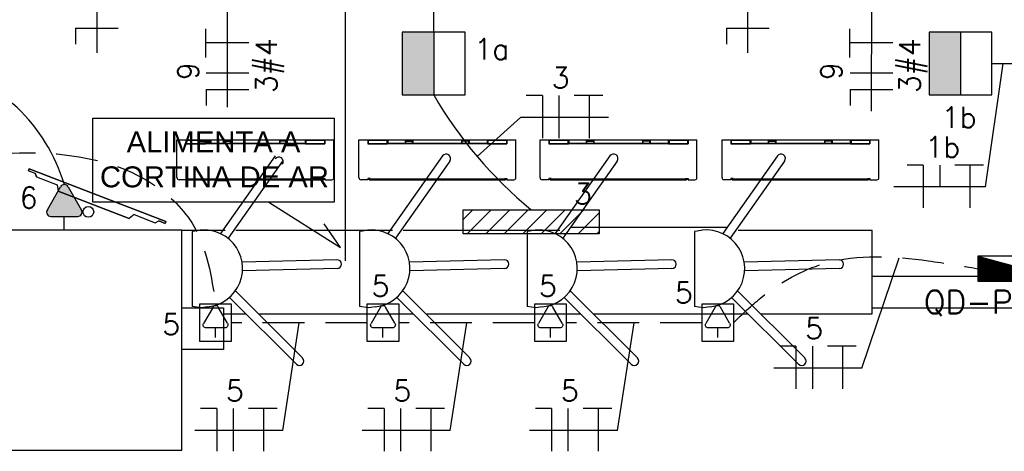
# Model space of a CAD drawing. Extents: x 86 to 137, y -215 to -185.6.
# Tile 10 of 20: x 114.2 to 118.9, y -207.2 to -205.2. Entities that reach past the tile are written whole.
import ezdxf
from ezdxf.enums import TextEntityAlignment as Align

# ---------------------------------------------------------------- set-up
doc = ezdxf.new("R2010")
doc.units = 0
doc.header["$MEASUREMENT"] = 0
doc.linetypes.add('HIDDEN', pattern=[0.375, 0.25, -0.125])
doc.layers.get('0').update_dxf_attribs({"linetype": 'CONTINUOUS'})
for name, color, linetype in [('CIRCUITOS', 2, 'CONTINUOUS'), ('ILUMINACAO', 1, 'CONTINUOUS'), ('ILUMINAÇÃO TETO', 12, 'CONTINUOUS'), ('LINHA', 40, 'CONTINUOUS'), ('paredes1', 8, 'CONTINUOUS'), ('QUADRO_DE_CIRCUITOS', 1, 'CONTINUOUS'), ('TOMADAS_ENERGIA', 1, 'CONTINUOUS'), ('TOMADAS_GERAIS', 1, 'CONTINUOUS'), ('TUB_ELETRICA', 5, 'CONTINUOUS')]:
    doc.layers.add(name, color=color, linetype=linetype)
doc.styles.add('ARIAL', font='arial.ttf')
doc.styles.add('ROMANS', font='romans')

# ---------------------------------------------------------------- blocks, each defined once
blk = doc.blocks.new('tv lcd')
at = {"layer": 'paredes1'}
for p, q in [((-0.197, -0.0259), (-0.1815, 0)), ((-0.197, -0.0259), (-0.1815, 0)), ((-0.1815, 0), (0.1815, 0)), ((0.1815, 0), (-0.1815, 0)), ((0.197, -0.0259), (0.1815, 0)), ((0.197, -0.0259), (0.1815, 0)), ((-0.349, -0.0494), (-0.349, -0.04)), ((-0.349, -0.04), (-0.3161, -0.04)), ((-0.349, -0.04), (-0.349, -0.0494)), ((-0.3161, -0.04), (-0.3025, -0.0259)), ((-0.3025, -0.0259), (-0.3161, -0.04)), ((-0.3025, -0.0259), (-0.197, -0.0259)), ((0.197, -0.0259), (0.3041, -0.0259)), ((0.3041, -0.0259), (0.3177, -0.04)), ((0.3507, -0.04), (0.3177, -0.04)), ((0.3177, -0.04), (0.3507, -0.04)), ((0.3507, -0.0494), (0.3507, -0.04)), ((0.3507, -0.0494), (-0.349, -0.0494)), ((-0.349, -0.0494), (0.3507, -0.0494))]:
    blk.add_line(p, q, dxfattribs=at)
blk = doc.blocks.new('cortina de ar')
at = {"layer": 'paredes1'}
for p, q in [((-0.375, -0.1839), (-0.375, -0.0035)), ((-0.375, -0.0035), (0.375, -0.0035)), ((-0.3332, -0.0035), (-0.3332, -0.0225)), ((-0.3312, -0.0135), (-0.3332, -0.0135)), ((-0.3332, -0.0225), (-0.2395, -0.0225)), ((-0.3312, -0.0055), (-0.3312, -0.0205)), ((-0.3312, -0.0055), (-0.2415, -0.0055)), ((-0.3312, -0.0205), (-0.2415, -0.0205)), ((-0.3212, -0.0055), (-0.3212, -0.0035)), ((-0.2415, -0.0055), (-0.2415, -0.0205)), ((0.2395, -0.0225), (-0.2395, -0.0225)), ((-0.2375, -0.0055), (-0.2375, -0.0205)), ((-0.1525, -0.0055), (-0.2375, -0.0055)), ((0.1165, -0.0205), (-0.2375, -0.0205)), ((-0.1525, -0.0205), (-0.1525, -0.0055)), ((-0.1505, -0.0205), (-0.1505, -0.0035)), ((-0.1505, -0.0049), (-0.1185, -0.0049)), ((-0.1505, -0.0101), (-0.1185, -0.0101)), ((-0.1185, -0.0205), (-0.1185, -0.0035)), ((-0.1165, -0.0205), (-0.1165, -0.0055)), ((0.1165, -0.0055), (-0.1165, -0.0055)), ((0.1165, -0.0205), (0.1165, -0.0055)), ((0.1185, -0.0205), (0.1185, -0.0035)), ((0.1505, -0.0049), (0.1185, -0.0049)), ((0.1505, -0.0101), (0.1185, -0.0101)), ((0.1505, -0.0205), (0.1185, -0.0205)), ((0.1505, -0.0205), (0.1505, -0.0035)), ((0.1525, -0.0205), (0.1525, -0.0055)), ((0.2375, -0.0055), (0.1525, -0.0055)), ((0.2375, -0.0205), (0.1525, -0.0205)), ((0.2275, -0.0055), (0.2275, -0.0035)), ((0.2375, -0.0055), (0.2375, -0.0205)), ((0.2375, -0.0135), (0.2395, -0.0135)), ((0.2415, -0.0135), (0.2395, -0.0135)), ((0.2395, -0.0225), (0.3322, -0.0225)), ((0.2415, -0.0055), (0.2415, -0.0205)), ((0.2415, -0.0055), (0.3302, -0.0055)), ((0.2415, -0.0205), (0.3302, -0.0205)), ((0.2515, -0.0055), (0.2515, -0.0035)), ((0.3302, -0.0055), (0.3302, -0.0205)), ((0.3322, -0.0035), (0.3322, -0.0225)), ((0.375, -0.1839), (0.375, -0.0035)), ((-0.3332, -0.1935), (-0.3653, -0.1935)), ((-0.322, -0.1883), (-0.3332, -0.1883)), ((-0.3332, -0.1883), (-0.3332, -0.1935)), ((-0.333, -0.1911), (-0.3332, -0.1911)), ((-0.3268, -0.1911), (-0.3332, -0.1911)), ((-0.333, -0.1914), (-0.3332, -0.1914)), ((-0.3268, -0.1914), (-0.3332, -0.1914)), ((-0.333, -0.1883), (-0.3331, -0.1883)), ((-0.3268, -0.1883), (-0.3268, -0.1935)), ((-0.3268, -0.1935), (0.3258, -0.1935)), ((-0.322, -0.19), (-0.322, -0.1883)), ((-0.322, -0.19), (0.321, -0.19)), ((0.321, -0.1883), (0.3322, -0.1883)), ((0.321, -0.19), (0.321, -0.1883)), ((0.3258, -0.1883), (0.3258, -0.1935)), ((0.3258, -0.1911), (0.3322, -0.1911)), ((0.3258, -0.1914), (0.3322, -0.1914)), ((0.332, -0.1911), (0.3322, -0.1911)), ((0.332, -0.1914), (0.3322, -0.1914)), ((0.3322, -0.1883), (0.3322, -0.1935)), ((0.3322, -0.1935), (0.3653, -0.1935))]:
    blk.add_line(p, q, dxfattribs=at)
for centre, start, end in [((-0.3653, -0.1839), 180, 270), ((0.3653, -0.1839), 270, 0)]:
    blk.add_arc(centre, 0.00967, start, end, dxfattribs=at)
blk = doc.blocks.new('GHJGHJHGJGH')
h = blk.add_hatch(color=256)
h.dxf.hatch_style = 1
h.paths.add_polyline_path([(0.15, 0.3), (0, 0.3), (0, 0), (0.15, 0)])
blk.add_line((0.15, 0.3), (0.15, 0))
blk.add_lwpolyline([(0, 0), (0.3, 0), (0.3, 0.3), (0, 0.3)], close=True)
blk = doc.blocks.new('L_EMERG')
h = blk.add_hatch()
h.set_pattern_fill('ANSI31', color=256, scale=0.5, style=0)
h.set_pattern_definition([(45, (0, 0.0575), (-0.044194, 0.044194), [])])
h.paths.add_polyline_path([(-0.325, 0.0575), (-0.325, -0.0575), (0.325, -0.0575), (0.325, 0.0575)])
for p, q in [((-0.325, 0.0575), (0.325, 0.0575)), ((-0.325, -0.0575), (-0.325, 0.0575)), ((0.325, 0.0575), (0.325, -0.0575)), ((0.325, -0.0575), (-0.325, -0.0575))]:
    blk.add_line(p, q)
at = {"style": 'ROMANS', "flags": 8}
for tag, p in [('009', (0.3592, 0.1241)), ('001', (-0.3165, -0.1405))]:
    blk.add_attdef(tag, text='', height=0.08, dxfattribs=at).set_placement(p, align=Align.MIDDLE_CENTER)
blk.add_attdef('020', text='', height=0.08, dxfattribs=at).set_placement((0.2612, -0.0972), align=Align.TOP_LEFT)
blk = doc.blocks.new('*X0')
at = {"color": 0, "linetype": 'Continuous'}
for p, q in [((0.12, 0), (0.12, 2.97)), ((0.25, 0), (0.25, 2.93)), ((0.37, 0), (0.37, 2.9)), ((0.5, 0), (0.5, 2.86)), ((0.62, 0), (0.62, 2.83)), ((0.75, 0), (0.75, 2.8)), ((0.87, 0), (0.87, 2.76)), ((1, 0), (1, 2.73)), ((1.12, 0), (1.12, 2.69)), ((1.25, 0), (1.25, 2.66)), ((1.37, 0), (1.37, 2.62)), ((1.5, 0), (1.5, 2.59)), ((1.62, 0), (1.62, 2.56)), ((1.75, 0), (1.75, 2.52)), ((1.87, 0), (1.87, 2.49)), ((2, 0), (2, 2.45)), ((2.12, 0), (2.12, 2.42)), ((2.25, 0), (2.25, 2.39)), ((2.37, 0), (2.37, 2.35)), ((2.5, 0), (2.5, 2.32)), ((2.62, 0), (2.62, 2.28)), ((2.75, 0), (2.75, 2.25)), ((2.87, 0), (2.87, 2.22)), ((3, 0), (3, 2.18)), ((3.12, 0), (3.12, 2.15)), ((3.25, 0), (3.25, 2.11)), ((3.37, 0), (3.37, 2.08)), ((3.5, 0), (3.5, 2.05)), ((3.62, 0), (3.62, 2.01)), ((3.75, 0), (3.75, 1.98)), ((3.87, 0), (3.87, 1.94)), ((4, 0), (4, 1.91)), ((4.12, 0), (4.12, 1.87)), ((4.25, 0), (4.25, 1.84)), ((4.37, 0), (4.37, 1.81)), ((4.5, 0), (4.5, 1.77)), ((4.62, 0), (4.62, 1.74)), ((4.75, 0), (4.75, 1.7)), ((4.87, 0), (4.87, 1.67)), ((5, 0), (5, 1.64)), ((5.12, 0), (5.12, 1.6)), ((5.25, 0), (5.25, 1.57)), ((5.37, 0), (5.37, 1.53)), ((5.5, 0), (5.5, 1.5)), ((5.62, 0), (5.62, 1.47)), ((5.75, 0), (5.75, 1.43)), ((5.87, 0), (5.87, 1.4)), ((6, 0), (6, 1.36)), ((6.12, 0), (6.12, 1.33)), ((6.25, 0), (6.25, 1.3)), ((6.37, 0), (6.37, 1.26)), ((6.5, 0), (6.5, 1.23)), ((6.62, 0), (6.62, 1.19)), ((6.75, 0), (6.75, 1.16)), ((6.87, 0), (6.87, 1.12)), ((7, 0), (7, 1.09)), ((7.12, 0), (7.12, 1.06)), ((7.25, 0), (7.25, 1.02)), ((7.37, 0), (7.37, 0.99)), ((7.5, 0), (7.5, 0.95)), ((7.62, 0), (7.62, 0.92)), ((7.75, 0), (7.75, 0.89)), ((7.87, 0), (7.87, 0.85)), ((8, 0), (8, 0.82)), ((8.12, 0), (8.12, 0.78)), ((8.25, 0), (8.25, 0.75)), ((8.37, 0), (8.37, 0.72)), ((8.5, 0), (8.5, 0.68)), ((8.62, 0), (8.62, 0.65)), ((8.75, 0), (8.75, 0.61)), ((8.87, 0), (8.87, 0.58)), ((9, 0), (9, 0.55)), ((9.12, 0), (9.12, 0.51)), ((9.25, 0), (9.25, 0.48)), ((9.37, 0), (9.37, 0.44)), ((9.5, 0), (9.5, 0.41)), ((9.62, 0), (9.62, 0.37)), ((9.75, 0), (9.75, 0.34)), ((9.87, 0), (9.87, 0.31)), ((10, 0), (10, 0.27)), ((10.12, 0), (10.12, 0.24)), ((10.25, 0), (10.25, 0.2)), ((10.38, 0), (10.38, 0.17)), ((10.5, 0), (10.5, 0.14)), ((10.62, 0), (10.62, 0.1)), ((10.75, 0), (10.75, 0.07)), ((10.88, 0), (10.88, 0.03))]:
    blk.add_line(p, q, dxfattribs=at)
blk = doc.blocks.new('QDC01')
at = {"linetype": 'Continuous'}
for p, q in [((5.47, 1.53), (-5.53, 1.53)), ((-5.53, 1.53), (-5.53, -1.47)), ((-5.53, 1.53), (5.47, -1.47)), ((5.47, -1.47), (5.47, 1.53)), ((-5.53, -1.47), (5.47, -1.47))]:
    blk.add_line(p, q, dxfattribs=at)
blk.add_blockref('*X0', (-5.53, -1.47), dxfattribs=at)
at = {"linetype": 'Continuous', "style": 'ROMANS', "flags": 8}
blk.add_attdef('002', text='', height=1.6, dxfattribs=at).set_placement((-0.27, 3.23), align=Align.MIDDLE_CENTER)
blk.add_attdef('020', text='', height=1.6, dxfattribs=at).set_placement((-0.03, -2.9), align=Align.MIDDLE_RIGHT)
blk = doc.blocks.new('T_E_ALTA_2')
h = blk.add_hatch(color=256)
h.dxf.hatch_style = 1
h.paths.add_polyline_path([(0.353, 4.139, 0.624289), (-0.353, 4.139), (-1.617, 1.949, 0.62271), (-1.297, 1.32), (1.28, 1.32, 0.609132), (1.631, 1.925)])
for p, q in [((-1.617, 1.949), (-0.353, 4.139)), ((0.353, 4.139), (1.631, 1.925)), ((-1.297, 1.32), (1.28, 1.32)), ((0, 0), (0, 1.32))]:
    blk.add_line(p, q)
for centre, start, end in [((0, 3.967), 26.04787, 153.95213), ((-1.302, 1.713), 143.13324, 270.77697), ((1.3, 1.713), 267.18113, 32.56886)]:
    blk.add_arc(centre, 0.393, start, end)
at = {"style": 'ROMANS', "flags": 8}
for tag, p in [('020', (-5.031, 2.198)), ('001', (3.561, 2.226))]:
    blk.add_attdef(tag, text='', height=1.6, dxfattribs=at).set_placement(p, align=Align.MIDDLE_CENTER)
blk = doc.blocks.new('TEBAI01')
for p, q in [((-1.62, 1.95), (-0.35, 4.14)), ((0.35, 4.14), (1.63, 1.92)), ((-1.3, 1.32), (1.28, 1.32)), ((0, 0), (0, 1.32))]:
    blk.add_line(p, q)
for centre, start, end in [((0, 3.97), 26.0479, 153.9521), ((-1.3, 1.71), 143.1332, 270.777), ((1.3, 1.71), 267.1811, 32.5689)]:
    blk.add_arc(centre, 0.393, start, end)
at = {"style": 'ROMANS', "flags": 8}
for tag, p in [('020', (-5.03, 2.2)), ('001', (3.56, 2.23))]:
    blk.add_attdef(tag, text='', height=1.6, dxfattribs=at).set_placement(p, align=Align.MIDDLE_CENTER)

msp = doc.modelspace()

# ---------------------------------------------------------------- linework, layer by layer
at = {"layer": 'CIRCUITOS'}
for p, q in [((114.4452, -205.1985), (114.4452, -205.2754)), ((114.4452, -205.1985), (114.6489, -205.1985)), ((115.0669, -205.3388), (115.0669, -205.2022)), ((117.5552, -205.1985), (117.5552, -205.2754)), ((117.5552, -205.1985), (117.7589, -205.1985)), ((118.1446, -205.3388), (118.1446, -205.2022)), ((115.0669, -205.2676), (115.2725, -205.2676)), ((118.1446, -205.2676), (118.3502, -205.2676)), ((115.0689, -205.4117), (115.2725, -205.4117)), ((118.1465, -205.4117), (118.3502, -205.4117)), ((115.0689, -205.4906), (115.0689, -205.5676)), ((115.0689, -205.4906), (115.2725, -205.4906)), ((116.6758, -205.5204), (116.5989, -205.5204)), ((116.6758, -205.5204), (116.6758, -205.724)), ((116.7547, -205.5204), (116.7547, -205.724)), ((116.8276, -205.5184), (116.9642, -205.5184)), ((116.8988, -205.5184), (116.8988, -205.724)), ((118.1465, -205.4906), (118.1465, -205.5676)), ((118.1465, -205.4906), (118.3502, -205.4906)), ((118.4955, -205.852), (118.4185, -205.852)), ((118.4955, -205.852), (118.4955, -206.0557)), ((118.5744, -205.852), (118.5744, -205.9565)), ((118.6473, -205.8501), (118.7839, -205.8501)), ((118.7185, -205.8501), (118.7185, -206.0557)), ((117.8871, -206.717), (117.8101, -206.717)), ((117.8871, -206.717), (117.8871, -206.9207)), ((117.966, -206.717), (117.966, -206.9207)), ((118.0389, -206.7151), (118.1755, -206.7151)), ((118.1101, -206.7151), (118.1101, -206.9207)), ((115.1193, -207.0145), (115.0423, -207.0145)), ((115.1193, -207.0145), (115.1193, -207.2182)), ((115.1982, -207.0145), (115.1982, -207.2182)), ((115.2711, -207.0126), (115.4077, -207.0126)), ((115.3423, -207.0126), (115.3423, -207.2182)), ((115.9193, -207.0145), (115.8423, -207.0145)), ((115.9193, -207.0145), (115.9193, -207.2182)), ((115.9982, -207.0145), (115.9982, -207.2182)), ((116.0711, -207.0126), (116.2077, -207.0126)), ((116.1423, -207.0126), (116.1423, -207.2182)), ((116.7193, -207.0145), (116.6423, -207.0145)), ((116.7193, -207.0145), (116.7193, -207.2182)), ((116.7982, -207.0145), (116.7982, -207.2182)), ((116.8711, -207.0126), (117.0077, -207.0126)), ((116.9423, -207.0126), (116.9423, -207.2182))]:
    msp.add_line(p, q, dxfattribs=at)
at = {"layer": 'LINHA'}
for p, q in [((114.5461, -201.8496), (114.5461, -205.3156)), ((118.251, -201.8496), (118.2474, -205.5955)), ((115.1697, -201.9388), (115.1697, -205.5753)), ((117.6561, -201.9388), (117.6561, -205.3156)), ((118.793, -205.9565), (118.8786, -205.3674)), ((116.5712, -205.6248), (116.3649, -205.8119)), ((116.9913, -205.6248), (116.5712, -205.6248)), ((118.793, -205.9565), (118.3557, -205.9565)), ((115.3681, -206.0287), (115.7112, -206.2447)), ((115.7112, -206.2447), (115.6333, -206.1319)), ((118.2026, -206.8215), (118.3816, -206.2941)), ((115.4348, -207.119), (115.514, -206.6043)), ((116.2348, -207.119), (116.314, -206.6043)), ((117.0348, -207.119), (117.114, -206.6043)), ((118.2026, -206.8215), (117.7824, -206.8215)), ((115.4348, -207.119), (115.0146, -207.119)), ((116.2348, -207.119), (115.8146, -207.119)), ((117.0348, -207.119), (116.6146, -207.119))]:
    msp.add_line(p, q, dxfattribs=at)
msp.add_lwpolyline([(114.5271, -205.6289), (115.6812, -205.6289), (115.6812, -206.0287), (114.5271, -206.0287)], close=True, dxfattribs=at)
at = {"layer": 'paredes1'}
for p, q in [((115.3989, -205.8086), (115.1374, -206.1792)), ((116.1989, -205.8086), (115.9374, -206.1792)), ((116.9989, -205.8086), (116.7374, -206.1792)), ((117.7989, -205.8086), (117.5374, -206.1792)), ((115.4334, -205.8329), (115.1734, -206.2016)), ((116.2334, -205.8329), (115.9734, -206.2016)), ((117.0334, -205.8329), (116.7734, -206.2016)), ((117.8334, -205.8329), (117.5734, -206.2016)), ((114.9525, -206.1629), (115.1592, -206.1628)), ((114.9525, -206.1629), (115.1591, -206.1629)), ((115.0155, -206.1668), (115.0025, -206.1688)), ((115.0025, -206.1688), (115.0025, -206.5267)), ((115.2108, -206.1629), (115.9591, -206.1629)), ((115.8155, -206.1668), (115.8025, -206.1688)), ((115.8025, -206.1688), (115.8025, -206.5267)), ((116.0108, -206.1629), (116.7591, -206.1629)), ((116.6155, -206.1668), (116.6025, -206.1688)), ((116.6025, -206.1688), (116.6025, -206.5267)), ((116.8108, -206.1485), (117.5591, -206.1485)), ((117.4155, -206.1668), (117.4025, -206.1688)), ((117.4025, -206.1688), (117.4025, -206.5267)), ((117.6108, -206.1629), (118.2525, -206.1629)), ((118.2525, -206.5617), (118.2525, -206.1629)), ((115.6938, -206.3037), (115.2403, -206.3148)), ((116.4938, -206.3037), (116.0403, -206.3148)), ((117.2938, -206.3037), (116.8403, -206.3148)), ((118.0938, -206.3037), (117.6403, -206.3148)), ((115.6948, -206.346), (115.2426, -206.357)), ((116.4948, -206.346), (116.0426, -206.357)), ((117.2948, -206.346), (116.8426, -206.357)), ((118.0948, -206.346), (117.6426, -206.357)), ((118.2525, -206.3829), (120.2825, -206.3829)), ((118.2525, -206.5329), (118.2525, -206.3829)), ((115.5298, -206.7729), (115.2086, -206.4527)), ((116.3298, -206.7729), (116.0086, -206.4527)), ((117.1298, -206.7729), (116.8086, -206.4527)), ((117.9298, -206.7729), (117.6086, -206.4527)), ((115.5, -206.8029), (115.1802, -206.4841)), ((116.3, -206.8029), (115.9802, -206.4841)), ((117.1, -206.8029), (116.7802, -206.4841)), ((117.9, -206.8029), (117.5802, -206.4841)), ((115.0444, -206.5329), (115.0025, -206.5267)), ((115.077, -206.5288), (115.0444, -206.5329)), ((115.1525, -206.5628), (115.2591, -206.5627)), ((115.3189, -206.5627), (116.0588, -206.5624)), ((115.8444, -206.5329), (115.8025, -206.5267)), ((115.877, -206.5288), (115.8444, -206.5329)), ((116.1186, -206.5624), (116.8586, -206.5622)), ((116.6444, -206.5329), (116.6025, -206.5267)), ((116.677, -206.5288), (116.6444, -206.5329)), ((116.9184, -206.5622), (117.6583, -206.5619)), ((117.4444, -206.5329), (117.4025, -206.5267)), ((117.477, -206.5288), (117.4444, -206.5329)), ((117.7181, -206.5619), (118.2525, -206.5617)), ((118.2525, -206.5329), (120.2825, -206.5329))]:
    msp.add_line(p, q, dxfattribs=at)
for points in [[(114.1025, -207.2129), (114.9525, -207.2129), (114.9525, -206.1629), (114.1025, -206.1629)], [(114.9525, -206.5329), (115.1525, -206.5329), (115.1525, -206.7329), (114.9525, -206.7329)]]:
    msp.add_lwpolyline(points, close=True, dxfattribs=at)
msp.add_circle((114.5059, -206.0755), 0.0257, dxfattribs=at)
for centre, radius, start, end in [((115.4161, -205.8351), 0.0211, 324.8048, 144.8048), ((116.2161, -205.8207), 0.0211, 324.8048, 144.8048), ((117.0161, -205.8207), 0.0211, 324.8048, 144.8048), ((117.8161, -205.8207), 0.0211, 324.8048, 144.8048), ((115.0589, -206.3457), 0.184, 275.6467, 103.6401), ((115.8589, -206.3457), 0.184, 275.6467, 103.6401), ((116.6589, -206.3457), 0.184, 275.6467, 103.6401), ((117.4589, -206.3457), 0.184, 275.6467, 103.6401), ((115.6943, -206.3248), 0.0211, 271.4023, 91.4023), ((116.4943, -206.3248), 0.0211, 271.4023, 91.4023), ((117.2943, -206.3248), 0.0211, 271.4023, 91.4023), ((118.0943, -206.3248), 0.0211, 271.4023, 91.4023), ((115.5149, -206.7879), 0.0211, 225.0927, 45.0927), ((116.3149, -206.7879), 0.0211, 225.0927, 45.0927), ((117.1149, -206.7879), 0.0211, 225.0927, 45.0927), ((117.9149, -206.7879), 0.0211, 225.0927, 45.0927)]:
    msp.add_arc(centre, radius, start, end, dxfattribs=at)
at = {"layer": 'TOMADAS_GERAIS'}
for points in [[(115.039, -206.5143), (115.189, -206.5143), (115.189, -206.6943), (115.039, -206.6943)], [(115.839, -206.5143), (115.989, -206.5143), (115.989, -206.6943), (115.839, -206.6943)], [(116.639, -206.5143), (116.789, -206.5143), (116.789, -206.6943), (116.639, -206.6943)], [(117.439, -206.5143), (117.589, -206.5143), (117.589, -206.6943), (117.439, -206.6943)]]:
    msp.add_lwpolyline(points, close=True, dxfattribs=at)
at = {"layer": 'TUB_ELETRICA'}
for p, q in [((115.7333, -201.8496), (115.7333, -206.3085)), ((116.1563, -205.2174), (116.1563, -203.4974)), ((118.8238, -205.3674), (118.9335, -205.3674))]:
    msp.add_line(p, q, dxfattribs=at)
at = {"layer": 'TUB_ELETRICA', "linetype": 'HIDDEN', "ltscale": 0.8}
for p, q in [((115.839, -206.6043), (115.189, -206.6043)), ((116.639, -206.6043), (115.989, -206.6043)), ((117.439, -206.6043), (116.789, -206.6043))]:
    msp.add_line(p, q, dxfattribs=at)
at = {"layer": 'TUB_ELETRICA'}
for centre, radius, start, end in [((113.5744, -206.194), 0.854, 16.9608, 75.4574), ((117.9261, -204.4847), 2.0491, 210.2639, 230.4747)]:
    msp.add_arc(centre, radius, start, end, dxfattribs=at)
at = {"layer": 'TUB_ELETRICA', "linetype": 'HIDDEN', "ltscale": 0.8}
for points in [[(112.424, -206.5143), (112.7929, -206.278), (113.3748, -205.9642), (113.8911, -205.8219), (114.4628, -205.8127), (114.8195, -205.9462), (115.0104, -206.1442), (115.114, -206.5143)], [(117.589, -206.6043), (117.7204, -206.4854), (118.0272, -206.3207), (118.5193, -206.309), (118.7575, -206.3465)]]:
    msp.add_spline(points, degree=3, dxfattribs=at)

# ---------------------------------------------------------------- block references
at = {"layer": 'ILUMINACAO'}
ref = msp.add_blockref('L_EMERG', (116.622, -206.1227), dxfattribs=dict(at, rotation=180))
ref.add_attrib('001', '3', dxfattribs={"layer": '0', "height": 0.1, "style": 'ROMANS', "flags": 8}).set_placement((116.8697, -205.9879), align=Align.MIDDLE_CENTER)
at = {"layer": 'ILUMINAÇÃO TETO'}
for p in [(116.0063, -205.5174), (118.5238, -205.5174)]:
    msp.add_blockref('GHJGHJHGJGH', p, dxfattribs=at)
at = {"layer": 'paredes1'}
for p in [(115.3046, -205.7282), (116.1743, -205.7282), (117.0395, -205.7282), (117.9092, -205.7282)]:
    msp.add_blockref('cortina de ar', p, dxfattribs=at)
at = {"layer": 'paredes1', "xscale": -1, "rotation": 158.8871688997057}
msp.add_blockref('tv lcd', (114.5316, -206.0418), dxfattribs=at)
at = {"layer": 'QUADRO_DE_CIRCUITOS'}
ref = msp.add_blockref('QDC01', (118.9786, -206.3476), dxfattribs=dict(at, xscale=0.0399999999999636, yscale=0.0399999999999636, zscale=0.0399999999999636))
ref.add_attrib('002', 'QD-PORTARIA', dxfattribs={"layer": '0', "linetype": 'Continuous', "height": 0.11, "style": 'ROMANS', "flags": 8}).set_placement((119.0033, -206.506), align=Align.MIDDLE_CENTER)
at = {"layer": 'TOMADAS_ENERGIA'}
ref = msp.add_blockref('TEBAI01', (115.914, -206.6752), dxfattribs=dict(at, xscale=-0.03499999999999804, yscale=0.03500000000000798, zscale=0.035))
ref.add_attrib('001', '5', dxfattribs={"layer": '0', "height": 0.1, "style": 'ROMANS', "flags": 8}).set_placement((115.9023, -206.4291), align=Align.MIDDLE_CENTER)
ref = msp.add_blockref('TEBAI01', (116.714, -206.6752), dxfattribs=dict(at, xscale=-0.03499999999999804, yscale=0.03500000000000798, zscale=0.035))
ref.add_attrib('001', '5', dxfattribs={"layer": '0', "height": 0.1, "style": 'ROMANS', "flags": 8}).set_placement((116.7023, -206.4291), align=Align.MIDDLE_CENTER)
ref = msp.add_blockref('TEBAI01', (117.514, -206.6752), dxfattribs=dict(at, xscale=-0.03499999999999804, yscale=0.03500000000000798, zscale=0.035))
ref.add_attrib('001', '5', dxfattribs={"layer": '0', "height": 0.1, "style": 'ROMANS', "flags": 8}).set_placement((117.3513, -206.4617), align=Align.MIDDLE_CENTER)
ref = msp.add_blockref('TEBAI01', (115.114, -206.6752), dxfattribs=dict(at, xscale=-0.03499999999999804, yscale=0.03500000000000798, zscale=0.035))
ref.add_attrib('001', '5', dxfattribs={"layer": '0', "height": 0.1, "style": 'ROMANS', "flags": 8}).set_placement((114.9023, -206.6123), align=Align.MIDDLE_CENTER)
at = {"layer": 'TOMADAS_GERAIS'}
ref = msp.add_blockref('T_E_ALTA_2', (114.3912, -206.1629), dxfattribs=dict(at, xscale=0.0500000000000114, yscale=0.0500000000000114, zscale=0.0500000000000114))
ref.add_attrib('001', '6', dxfattribs={"layer": '0', "height": 0.1, "style": 'ROMANS', "flags": 8}).set_placement((114.2206, -206.0079), align=Align.MIDDLE_CENTER)

# ---------------------------------------------------------------- texts
at = {"layer": 'CIRCUITOS', "style": 'ROMANS'}
for s, p in [('3#4', (115.4067, -205.3778)), ('3#4', (118.4807, -205.3778)), ('9', (115.0331, -205.4034)), ('9', (118.1071, -205.4034))]:
    msp.add_text(s, height=0.1, rotation=90, dxfattribs=at).set_placement(p, align=Align.CENTER)
for s, p in [('3', (116.763, -205.4846)), ('1b', (118.589, -205.8162)), ('5', (117.9743, -206.6812)), ('5', (115.2065, -206.9787)), ('5', (116.0065, -206.9787)), ('5', (116.8065, -206.9787))]:
    msp.add_text(s, height=0.1, dxfattribs=at).set_placement(p, align=Align.CENTER)
at = {"layer": 'CIRCUITOS', "color": 7, "linetype": 'HIDDEN', "insert": (114.5483, -205.6916, 0.0707), "char_height": 0.1, "width": 1.112162, "attachment_point": 1, "style": 'ARIAL'}
msp.add_mtext('{\\W3.62416; }ALIMENTA A \\P{\\W0.341211; }CORTINA DE AR', dxfattribs=at)
at = {"layer": 'ILUMINACAO', "style": 'ROMANS'}
for s, p in [('1a', (116.3503, -205.248)), ('1b', (118.5837, -205.5742))]:
    msp.add_text(s, height=0.1, dxfattribs=at).set_placement(p, align=Align.TOP_LEFT)

doc.saveas('drawing.dxf')
